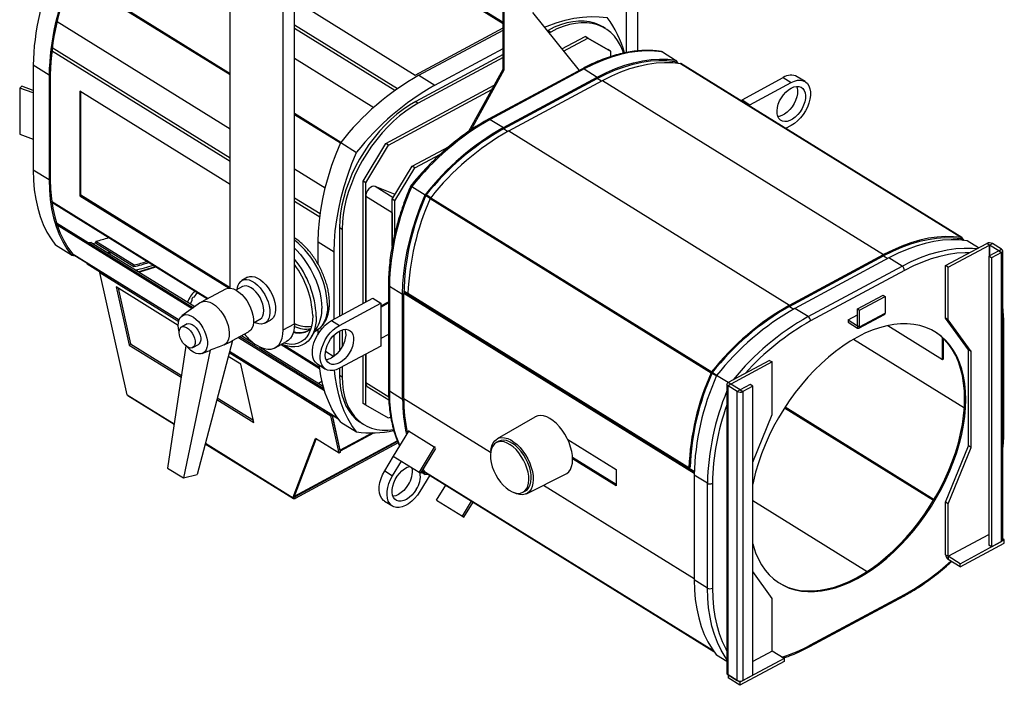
# Model space of a CAD drawing. Header units: millimetres. Extents: x 11 to 1097, y -678 to 468.
# Tile 2 of 4: x 512 to 1019, y -617 to -274. Entities that reach past the tile are written whole.
import ezdxf

# ---------------------------------------------------------------- set-up
doc = ezdxf.new("R2010")
doc.units = ezdxf.units.MM

msp = doc.modelspace()

# ---------------------------------------------------------------- linework, layer by layer
at = {"color": 7, "linetype": 'Continuous', "lineweight": 25}
for p, q in [((824.16, -130.79), (824.16, -291.26)), ((830.01, -127.64), (830.01, -290.42)), ((620.53, -412.42), (620.53, -208.71)), ((655.69, -211.04), (760.85, -276.23)), ((760.85, -275.74), (655.83, -210.63)), ((653.64, -430.67), (653.64, -222.46)), ((647.79, -433.82), (647.79, -225.6)), ((539.27, -252.12), (620.53, -302.49)), ((539.51, -251.73), (620.53, -301.96)), ((653.64, -264.34), (715.73, -302.83)), ((760.85, -299.72), (760.85, -265.26)), ((761.4, -300.06), (761.4, -264.97)), ((775.96, -270.55), (799.93, -300.47)), ((531.48, -275.25), (620.53, -330.46)), ((653.64, -276.89), (706.63, -309.73)), ((813.52, -278.89), (812.16, -278.04)), ((705.14, -310.79), (653.64, -278.87)), ((715.73, -302.83), (760.85, -278.57)), ((717.61, -302.94), (760.85, -279.69)), ((783.97, -279.83), (783.57, -280.04)), ((783.97, -279.83), (785.33, -280.68)), ((785.33, -280.68), (784.46, -281.15)), ((791.03, -289.35), (803.01, -282.91)), ((804.37, -283.76), (803.01, -282.91)), ((803.01, -282.91), (814.72, -289.68)), ((528.93, -288.56), (620.53, -345.35)), ((791.91, -290.45), (804.37, -283.76)), ((804.37, -283.76), (816.08, -290.53)), ((620.53, -347.31), (528.7, -290.39)), ((760.85, -292.26), (715.91, -316.42)), ((725.79, -308), (760.85, -289.15)), ((816.08, -290.53), (814.72, -289.68)), ((816.08, -290.53), (816.08, -293.35)), ((842.77, -290.9), (849.59, -295.12)), ((527.39, -302.8), (519.21, -297.73)), ((519.21, -297.73), (519.21, -351.62)), ((653.64, -294.14), (694.44, -319.43)), ((760.85, -293.84), (717.27, -317.26)), ((850.18, -296.52), (849.02, -295.8)), ((850.25, -296.53), (849.09, -295.81)), ((849.16, -295.82), (849.25, -295.94)), ((849.59, -295.12), (850.71, -296.58)), ((852.13, -296.78), (996.61, -386.34)), ((996.78, -386.41), (852.3, -296.84)), ((527.39, -302.8), (527.39, -356.69)), ((527.97, -302.48), (527.97, -356.37)), ((717.61, -302.94), (725.79, -308)), ((743.31, -331.67), (760.85, -299.72)), ((744.46, -330.9), (761.4, -300.06)), ((801.66, -299.54), (753.36, -325.51)), ((802.51, -299.66), (754.21, -325.62)), ((760.85, -299.72), (761.4, -300.06)), ((802.51, -299.66), (809.32, -303.88)), ((916.17, -306.19), (912.08, -303.65)), ((512.27, -309.52), (513.34, -308.54)), ((519.21, -310.66), (513.34, -308.54)), ((700.55, -337.99), (756.29, -308.03)), ((761.02, -329.85), (809.32, -303.88)), ((761.02, -330.5), (809.32, -304.53)), ((763.74, -331.53), (812.04, -305.57)), ((811.48, -305.87), (809.32, -304.53)), ((812.04, -305.57), (956.52, -395.13)), ((883.74, -315.51), (904.97, -304.1)), ((887.83, -318.05), (909.06, -306.64)), ((904.97, -304.1), (909.06, -306.64)), ((519.21, -312.02), (512.27, -309.52)), ((512.27, -309.52), (512.27, -333.2)), ((620.53, -359.05), (543.26, -311.15)), ((543.26, -311.15), (543.26, -364.85)), ((543.7, -364.61), (543.7, -311.43)), ((701.91, -338.84), (755.06, -310.27)), ((715.91, -316.42), (717.27, -317.26)), ((883.74, -315.51), (887.83, -318.05)), ((883.74, -316.33), (883.74, -315.51)), ((887.83, -318.87), (887.83, -318.05)), ((653.64, -322.48), (677.5, -337.27)), ((653.64, -323.02), (677.26, -337.66)), ((754.21, -325.62), (761.02, -329.85)), ((909.06, -328.68), (906.17, -330.24)), ((512.27, -333.2), (519.21, -335.7)), ((763.18, -331.84), (761.02, -330.5)), ((763.74, -331.53), (908.22, -421.1)), ((677.35, -337.47), (685.52, -342.54)), ((688.84, -357.35), (700.55, -337.99)), ((690.21, -358.2), (701.91, -338.84)), ((701.91, -338.84), (700.55, -337.99)), ((714.08, -349.71), (733.15, -339.45)), ((715.44, -350.55), (728.61, -343.47)), ((527.39, -356.69), (519.21, -351.62)), ((653.64, -350.98), (669.43, -360.77)), ((703.84, -366.65), (714.08, -349.71)), ((705.2, -367.49), (715.44, -350.55)), ((715.44, -350.55), (714.08, -349.71)), ((690.21, -358.2), (688.84, -357.35)), ((688.84, -420.29), (688.84, -357.35)), ((690.21, -419.55), (690.21, -358.2)), ((705.31, -364.21), (695.01, -360.11)), ((704.31, -365.87), (695.01, -360.11)), ((713.94, -360.15), (720.76, -364.38)), ((723.63, -365.87), (721.33, -364.44)), ((528.7, -367.65), (609.28, -417.61)), ((528.78, -368.23), (608.83, -417.85)), ((543.7, -364.61), (543.26, -364.85)), ((543.26, -364.85), (619.97, -412.4)), ((620.53, -412.24), (543.7, -364.61)), ((653.64, -365.87), (666.84, -374.05)), ((666.6, -375.87), (653.64, -367.84)), ((703.84, -373.64), (690.21, -365.19)), ((690.21, -365.19), (690.21, -419.55)), ((705.2, -367.49), (703.84, -366.65)), ((703.84, -390.74), (703.84, -366.65)), ((705.2, -384.25), (705.2, -367.49)), ((723.39, -366.26), (721.09, -364.84)), ((723.37, -366.32), (867.85, -455.88)), ((723.65, -365.85), (868.13, -455.41)), ((703.84, -373.64), (703.84, -390.74)), ((531.14, -378.78), (601.57, -422.44)), ((531.48, -379.84), (600.94, -422.9)), ((676.76, -381.15), (678.12, -382)), ((676.76, -381.15), (676.76, -426.78)), ((678.12, -382), (678.12, -426.05)), ((549.03, -388.84), (547.73, -389.07)), ((549.03, -388.84), (602.34, -421.89)), ((549.87, -389.37), (551.24, -389.07)), ((551.44, -388.18), (551.24, -389.07)), ((551.24, -389.07), (571.01, -401.32)), ((551.44, -388.18), (571.2, -400.43)), ((665.8, -388.6), (673.98, -393.67)), ((665.8, -400.15), (665.8, -388.6)), ((988.43, -400.8), (1009.65, -389.39)), ((996.21, -387.05), (997.39, -387.78)), ((997.46, -387.79), (996.29, -387.06)), ((996.3, -387.07), (996.61, -386.34)), ((996.31, -387.07), (996.4, -387.12)), ((996.89, -386.51), (996.4, -387.12)), ((997.91, -387.84), (996.89, -386.51)), ((1005.37, -391.7), (999.52, -388.07)), ((1011.02, -390.24), (1009.65, -389.39)), ((1011.02, -390.24), (1012.48, -389.45)), ((1017.25, -392.41), (1012.48, -389.45)), ((538.94, -395.4), (530.76, -390.34)), ((539.27, -394.59), (594.26, -428.68)), ((539.31, -394.64), (594.25, -428.7)), ((539.36, -394.7), (539.51, -394.72)), ((557.5, -394.1), (558.88, -393.8)), ((673.98, -428.28), (673.98, -393.67)), ((989.79, -401.65), (1011.02, -390.24)), ((1015.79, -393.2), (1010.66, -395.95)), ((1015.79, -393.2), (1011.02, -390.24)), ((1011.02, -390.24), (1011.02, -395.76)), ((1011.02, -395.76), (1011.02, -390.24)), ((1017.15, -394.04), (1012.03, -396.79)), ((1015.79, -393.2), (1017.25, -392.41)), ((1015.79, -393.2), (1017.15, -394.04)), ((1015.79, -393.2), (1015.79, -393.2)), ((1017.15, -542.65), (1017.15, -394.04)), ((1017.79, -541.81), (1017.79, -393.2)), ((538.94, -395.4), (540.99, -395.68)), ((546.87, -399.33), (546.92, -399.94)), ((546.92, -399.94), (547.11, -399.47)), ((546.92, -399.94), (553.78, -404.19)), ((908.22, -421.1), (956.52, -395.13)), ((908.22, -421.75), (956.52, -395.78)), ((959.25, -396.82), (910.95, -422.79)), ((956.52, -395.78), (956.52, -395.13)), ((956.52, -395.78), (958.69, -397.13)), ((966.07, -401.05), (959.25, -396.82)), ((1012.03, -396.79), (1010.66, -395.95)), ((1010.66, -395.95), (1010.66, -544.56)), ((1012.03, -396.79), (1012.03, -545.4)), ((554.2, -403.87), (553.57, -404.36)), ((553.57, -404.36), (594.03, -429.44)), ((567.56, -467.21), (553.57, -404.36)), ((571.2, -400.43), (571.01, -401.32)), ((917.77, -427.02), (966.07, -401.05)), ((967.29, -403.28), (918.99, -429.25)), ((989.79, -401.65), (988.43, -400.8)), ((988.43, -427.75), (988.43, -400.8)), ((989.79, -428.59), (989.79, -401.65)), ((629.44, -406.78), (626.52, -408.35)), ((593.82, -431.55), (561.91, -411.77)), ((561.91, -411.77), (568.55, -441.62)), ((562.89, -412.37), (569.27, -441.06)), ((618.08, -412.88), (605.64, -419.57)), ((626.82, -411.59), (623.48, -413.38)), ((701.91, -410.58), (701.91, -464.47)), ((702.39, -411.29), (709.21, -415.51)), ((702.39, -411.29), (702.39, -465.18)), ((709.79, -414.91), (859.14, -507.5)), ((709.79, -469.09), (709.79, -415.2)), ((720.03, -420.3), (709.8, -413.96)), ((709.8, -414.24), (859.15, -506.82)), ((856.43, -504.73), (711.95, -415.17)), ((605.21, -419.83), (595.73, -426.63)), ((672.62, -429.01), (693.84, -417.6)), ((676.71, -431.54), (697.93, -420.13)), ((693.84, -417.6), (697.93, -420.13)), ((697.93, -421.45), (701.91, -419.32)), ((697.93, -422.09), (701.91, -419.95)), ((697.93, -420.13), (697.93, -442.18)), ((709.21, -469.4), (709.21, -415.51)), ((720.13, -420.24), (720.03, -420.3)), ((943.17, -423.08), (956.35, -416)), ((944.2, -423.71), (957.37, -416.63)), ((956.35, -416), (957.37, -416.63)), ((957.37, -416.63), (957.37, -425.21)), ((908.22, -421.1), (908.22, -421.75)), ((908.22, -421.75), (910.39, -423.1)), ((917.77, -427.02), (910.95, -422.79)), ((943.17, -423.08), (944.2, -423.71)), ((943.17, -431.65), (943.17, -423.08)), ((944.2, -432.29), (944.2, -423.71)), ((944.2, -432.29), (957.37, -425.21)), ((632.48, -430.12), (635.81, -428.32)), ((638.35, -430.37), (641.28, -428.8)), ((672.62, -429.01), (676.71, -431.54)), ((938.39, -428.7), (943.17, -426.13)), ((938.39, -428.7), (943.17, -431.66)), ((938.39, -428.7), (938.39, -429.92)), ((938.39, -429.92), (943.17, -432.88)), ((943.88, -432.98), (957.06, -425.9)), ((989.79, -428.59), (988.43, -427.75)), ((1000.14, -444.08), (988.43, -427.75)), ((1001.5, -444.93), (989.79, -428.59)), ((598.47, -430.8), (595.54, -432.37)), ((621.63, -439.35), (629.92, -434.9)), ((647.79, -433.82), (653.64, -430.67)), ((661.25, -433.8), (660.63, -434.16)), ((661.19, -433.79), (661.18, -433.8)), ((662.31, -437.39), (665.42, -432.25)), ((663.97, -434.64), (664.71, -434.24)), ((665.8, -435.73), (665.8, -433.55)), ((676.76, -434.38), (676.76, -444.54)), ((678.12, -433.8), (678.12, -442.46)), ((943.17, -431.65), (944.2, -432.29)), ((943.17, -431.66), (943.17, -431.65)), ((943.17, -431.66), (943.17, -432.88)), ((958.77, -431.59), (986.82, -448.98)), ((1017.79, -432.48), (1017.79, -431.71)), ((1017.79, -486.37), (1017.79, -432.48)), ((1018.36, -485.61), (1018.36, -431.71)), ((621.63, -439.35), (603.53, -508.2)), ((624.77, -437.67), (668.99, -465.08)), ((625.49, -437.28), (668.67, -464.04)), ((626.38, -436.8), (632.78, -440.77)), ((643.63, -442.99), (649.48, -439.84)), ((673.98, -447.33), (673.98, -436.46)), ((701.91, -436.2), (697.93, -438.33)), ((941.08, -438.64), (998.06, -473.97)), ((986.82, -448.98), (986.82, -437.8)), ((987.4, -448.66), (987.4, -438.36)), ((569.27, -441.06), (568.55, -441.62)), ((568.55, -441.62), (595.29, -458.19)), ((569.27, -441.06), (595.43, -457.28)), ((597.71, -442.08), (588.27, -504.89)), ((610.22, -444.22), (596.44, -509.88)), ((601.23, -442.94), (604.15, -441.37)), ((606.12, -445.96), (609.07, -444.83)), ((620.01, -445.54), (672.29, -477.95)), ((620.2, -444.79), (675.93, -479.33)), ((620.21, -444.76), (675.89, -479.28)), ((635.54, -442.47), (668.32, -462.8)), ((646.71, -441.33), (666.5, -453.6)), ((648.2, -441.73), (666.43, -453.03)), ((669.54, -444.81), (673.8, -447.45)), ((697.93, -442.18), (676.71, -453.59)), ((1001.5, -444.93), (1000.14, -444.08)), ((1000.14, -493.53), (1000.14, -444.08)), ((1001.5, -494.38), (1001.5, -444.93)), ((626.05, -451.53), (619.5, -447.47)), ((688.84, -471.67), (688.84, -447.07)), ((690.21, -472.51), (690.21, -446.33)), ((690.21, -446.33), (690.21, -461.08)), ((897.86, -449.49), (876.63, -460.9)), ((899.22, -450.34), (878, -461.75)), ((897.86, -449.49), (899.22, -450.34)), ((899.22, -477.28), (899.22, -450.34)), ((986.82, -448.98), (987.4, -448.66)), ((632.69, -481.38), (626.05, -451.53)), ((665.51, -451.51), (669.6, -454.04)), ((676.76, -453.56), (676.76, -457.09)), ((678.12, -452.83), (678.12, -457.93)), ((868.13, -455.41), (868.44, -455.8)), ((868.53, -455.69), (870.84, -457.13)), ((667.71, -460.37), (665.94, -461.32)), ((676.76, -457.09), (678.12, -457.93)), ((868.34, -455.96), (867.85, -455.88)), ((868.29, -456.09), (870.6, -457.52)), ((876.55, -460.95), (870.69, -457.32)), ((702.02, -468.4), (690.21, -461.08)), ((691.03, -462.91), (702.09, -469.77)), ((702.39, -465.18), (709.21, -469.4)), ((876, -461.75), (876, -610.36)), ((878, -461.75), (876.53, -462.54)), ((876.53, -611.15), (876.53, -462.54)), ((881.3, -465.49), (876.53, -462.54)), ((878, -461.75), (876.63, -460.9)), ((882.77, -464.71), (878, -461.75)), ((878, -461.75), (878, -461.75)), ((882.77, -464.71), (881.3, -465.49)), ((881.3, -614.1), (881.3, -465.49)), ((887.89, -461.95), (882.77, -464.71)), ((882.77, -464.71), (884.13, -465.55)), ((889.25, -462.8), (884.13, -465.55)), ((884.13, -465.55), (884.13, -614.16)), ((889.25, -462.8), (887.89, -461.95)), ((889.25, -611.41), (889.25, -462.8)), ((567.56, -467.21), (591.68, -482.17)), ((567.82, -467.62), (591.65, -482.39)), ((613.68, -469.6), (632.69, -481.38)), ((613.91, -468.73), (632.43, -480.21)), ((709.79, -469.09), (754.46, -496.78)), ((798.71, -468.95), (798.36, -469.14)), ((799.19, -469.65), (799.53, -469.46)), ((690.21, -472.51), (688.84, -471.67)), ((701.91, -479.28), (690.21, -472.51)), ((905.6, -473.95), (982.23, -521.45)), ((905.9, -473.48), (982.51, -520.98)), ((672.91, -477.46), (672.29, -477.95)), ((676.59, -497.29), (672.29, -477.95)), ((677.31, -496.73), (673.04, -477.54)), ((677.15, -495.61), (673.15, -477.61)), ((703.1, -478.64), (701.91, -479.28)), ((777.19, -478.63), (757.77, -489.87)), ((889.25, -501.9), (899.22, -477.28)), ((677.35, -481.21), (685.52, -486.28)), ((687.72, -481.51), (689.08, -482.36)), ((712.21, -485.95), (704.38, -498.75)), ((725.5, -494.19), (712.21, -485.95)), ((652.84, -519.91), (664.33, -489.68)), ((653.55, -519.35), (664.73, -489.94)), ((653.64, -519.25), (706.44, -490.86)), ((676.59, -497.29), (664.33, -489.68)), ((693.7, -486.72), (677.15, -495.61)), ((677.17, -496.09), (694.42, -486.82)), ((758.62, -491.11), (757.37, -491.78)), ((794.11, -490.21), (818.94, -505.6)), ((1017.79, -487.14), (1017.79, -486.37)), ((607.7, -492.34), (653.14, -520.51)), ((607.75, -492.13), (652.88, -520.11)), ((653.64, -519.25), (662.72, -495.23)), ((706.61, -491.3), (653.88, -519.65)), ((706.86, -491.98), (653.88, -520.47)), ((725.5, -494.19), (717.67, -506.99)), ((726.12, -494.9), (718.44, -507.45)), ((726.04, -494.51), (725.5, -494.19)), ((988.43, -522.46), (1000.14, -493.53)), ((989.79, -523.3), (1001.5, -494.38)), ((1001.5, -494.38), (1000.14, -493.53)), ((677.31, -496.73), (676.59, -497.29)), ((699.97, -506.34), (704.51, -498.83)), ((704.38, -498.75), (717.67, -506.99)), ((818.94, -513.33), (796.61, -499.49)), ((818.94, -514.01), (796.63, -500.18)), ((849.51, -500.57), (859.16, -506.55)), ((588.27, -504.89), (596.44, -509.88)), ((699.97, -506.34), (704.06, -508.87)), ((704.06, -508.87), (708.6, -501.36)), ((720.76, -508.12), (719.25, -506.12)), ((721.18, -507.42), (719.68, -505.42)), ((818.94, -505.6), (818.94, -514.01)), ((856.43, -504.73), (857.01, -504.44)), ((596.44, -509.88), (603.53, -508.2)), ((717.67, -506.99), (718.44, -507.45)), ((723.11, -508.55), (718.03, -516.95)), ((718.78, -506.89), (720.76, -508.12)), ((722.88, -508.41), (720.76, -508.12)), ((869.16, -599.03), (721, -507.19)), ((721.08, -507.29), (869.22, -599.13)), ((721.32, -507.44), (721.18, -507.42)), ((772.92, -518.05), (793.01, -508.05)), ((865.95, -512.68), (859.14, -508.46)), ((859.14, -508.46), (859.14, -562.35)), ((726.63, -521.35), (731.34, -513.65)), ((781.71, -513.67), (859.14, -561.67)), ((865.95, -566.57), (865.95, -512.68)), ((868.5, -512.73), (868.5, -566.62)), ((652.84, -519.91), (653.55, -519.35)), ((652.88, -520.11), (652.84, -519.91)), ((653.59, -519.55), (652.88, -520.11)), ((653.59, -519.55), (653.55, -519.35)), ((653.58, -519.46), (653.88, -519.65)), ((653.6, -519.2), (653.64, -519.25)), ((653.88, -520.47), (653.88, -519.65)), ((726.63, -521.35), (739.92, -529.59)), ((771.1, -517.32), (772.35, -516.65)), ((699.84, -521.85), (703.93, -524.38)), ((739.92, -529.59), (744.63, -521.89)), ((740.69, -530.05), (745.39, -522.36)), ((889.25, -521.64), (948.01, -558.06)), ((989.79, -523.3), (988.43, -522.46)), ((988.43, -549.41), (988.43, -522.46)), ((989.79, -550.26), (989.79, -523.3)), ((739.92, -529.59), (740.69, -530.05)), ((989.79, -550.26), (1010.66, -539.04)), ((989.79, -550.26), (1010.66, -539.04)), ((1018.61, -541.86), (1017.79, -541.35)), ((995.93, -554.06), (1018.61, -541.86)), ((995.93, -555.69), (1018.61, -543.5)), ((1012.03, -545.4), (1010.66, -544.56)), ((1012.03, -545.4), (1017.15, -542.65)), ((1018.61, -543.5), (1018.61, -541.86)), ((988.43, -549.41), (989.79, -550.26)), ((989.79, -550.26), (989.79, -551.89)), ((995.93, -554.06), (989.79, -550.26)), ((995.93, -555.69), (989.79, -551.89)), ((995.93, -555.69), (995.93, -554.06)), ((899.22, -571.99), (889.25, -558.09)), ((865.95, -566.57), (859.14, -562.35)), ((899.22, -598.95), (899.22, -571.99)), ((918.62, -596.64), (966.92, -570.68)), ((918.99, -595.82), (967.29, -569.85)), ((876, -604.36), (870.69, -601.06)), ((899.22, -598.95), (889.25, -604.31)), ((899.22, -598.95), (889.25, -604.31)), ((905.35, -602.75), (899.22, -598.95)), ((905.35, -602.75), (882.67, -614.95)), ((905.35, -604.38), (882.67, -616.58)), ((905.35, -602.75), (905.35, -604.38)), ((876.53, -611.15), (881.3, -614.1)), ((876.53, -611.15), (876.53, -612.78)), ((882.67, -614.95), (876.53, -611.15)), ((876.53, -611.15), (876.53, -611.15)), ((884.13, -614.16), (889.25, -611.41)), ((882.67, -616.58), (876.53, -612.78)), ((882.67, -614.95), (882.67, -616.58))]:
    msp.add_line(p, q, dxfattribs=at)
at = {"color": 7, "linetype": 'Continuous', "lineweight": 25, "flags": 128}
for points in [[(782.1, -278.21), (783.5, -277.63), (788.15, -275.94), (792.76, -274.6), (797.29, -273.62), (801.73, -272.99), (806.07, -272.72), (810.28, -272.82), (814.35, -273.28)], [(812.16, -278.04), (810.49, -277.12), (808.02, -276.11), (805.38, -275.43), (802.6, -275.08), (799.7, -275.06), (796.68, -275.36), (793.58, -276), (790.41, -276.96), (787.2, -278.24), (783.97, -279.83)], [(822.79, -291.5), (822.36, -290.27), (821.19, -287.54), (819.77, -285.06), (818.11, -282.85), (816.23, -280.92), (814.14, -279.29), (811.85, -277.97), (809.38, -276.96), (806.75, -276.28), (803.97, -275.92), (801.06, -275.9), (798.04, -276.21), (794.94, -276.85), (791.78, -277.81), (788.57, -279.09), (785.33, -280.68)], [(842.77, -290.9), (838.7, -290.44), (834.49, -290.34), (830.15, -290.61), (825.71, -291.23), (821.18, -292.22), (816.57, -293.56), (811.91, -295.25), (807.22, -297.29), (802.51, -299.66)], [(809.32, -303.88), (814.03, -301.51), (818.73, -299.48), (823.39, -297.79), (827.99, -296.44), (832.52, -295.46), (836.96, -294.83), (841.3, -294.57), (845.51, -294.66), (849.59, -295.12)], [(809.32, -304.53), (813.98, -302.19), (818.63, -300.18), (823.23, -298.5), (827.79, -297.17), (832.27, -296.19), (836.67, -295.56), (840.96, -295.29), (845.13, -295.38), (849.16, -295.82)], [(812.04, -305.57), (816.73, -303.21), (821.4, -301.18), (826.04, -299.49), (830.62, -298.15), (835.13, -297.16), (839.56, -296.53), (843.88, -296.26), (848.07, -296.34), (852.13, -296.78)], [(909.06, -309.49), (910.44, -308.9), (911.78, -308.62), (913.01, -308.66), (914.11, -309.04), (915.02, -309.72), (915.71, -310.69), (916.17, -311.91), (916.37, -313.34), (916.3, -314.93), (915.97, -316.61), (915.39, -318.34), (914.59, -320.03), (913.58, -321.65), (912.41, -323.12), (911.12, -324.39), (909.75, -325.41), (908.36, -326.16), (906.99, -326.6), (905.7, -326.72), (904.53, -326.51), (903.52, -325.98), (902.72, -325.15), (902.14, -324.05), (901.81, -322.72), (901.75, -321.2), (901.94, -319.56), (902.4, -317.85), (903.09, -316.13), (904.01, -314.47), (905.1, -312.92), (906.34, -311.54), (907.67, -310.39), (909.06, -309.49)], [(911.83, -308.61), (912.08, -309.38), (912.28, -310.81), (912.21, -312.39), (911.88, -314.08), (911.3, -315.8), (910.5, -317.5), (909.49, -319.11), (908.32, -320.58), (907.03, -321.85), (905.66, -322.88), (904.27, -323.63), (902.9, -324.07), (902.19, -324.17)], [(909.06, -306.64), (910.68, -305.91), (912.26, -305.51), (913.76, -305.44), (915.12, -305.7), (916.32, -306.29), (917.33, -307.18), (918.1, -308.37), (918.63, -309.81), (918.9, -311.46), (918.9, -313.28), (918.63, -315.22), (918.1, -317.22), (917.33, -319.24), (916.32, -321.22), (915.12, -323.1), (913.76, -324.83), (912.26, -326.36), (910.68, -327.66), (909.06, -328.68)], [(715.91, -316.42), (712.68, -318.31), (709.47, -320.48), (706.3, -322.92), (703.2, -325.62), (700.18, -328.55), (697.27, -331.7), (694.5, -335.04), (691.86, -338.56), (689.39, -342.22), (687.1, -346), (685.01, -349.88), (683.13, -353.83), (681.48, -357.82), (680.05, -361.83), (678.88, -365.83), (677.96, -369.78), (677.29, -373.67), (676.89, -377.47), (676.76, -381.15)], [(717.27, -317.26), (714.04, -319.15), (710.83, -321.32), (707.66, -323.77), (704.56, -326.47), (701.55, -329.4), (698.64, -332.55), (695.86, -335.89), (693.22, -339.4), (690.76, -343.06), (688.47, -346.85), (686.38, -350.73), (684.5, -354.68), (682.84, -358.67), (681.42, -362.68), (680.24, -366.67), (679.32, -370.63), (678.65, -374.52), (678.25, -378.32), (678.12, -382)], [(665.8, -388.6), (665.94, -383.26), (666.38, -377.79), (667.11, -372.2), (668.13, -366.52), (669.43, -360.76), (671.01, -354.96), (672.86, -349.13), (674.97, -343.29), (677.35, -337.47)], [(673.98, -393.67), (674.12, -388.33), (674.56, -382.86), (675.29, -377.27), (676.31, -371.59), (677.61, -365.83), (679.18, -360.03), (681.03, -354.2), (683.15, -348.36), (685.52, -342.54)], [(519.21, -351.62), (519.35, -356.8), (519.79, -361.8), (520.52, -366.6), (521.54, -371.19), (522.84, -375.55), (524.42, -379.66), (526.27, -383.5), (528.38, -387.07), (530.76, -390.34)], [(527.39, -356.69), (527.53, -361.87), (527.97, -366.87), (528.7, -371.67), (529.72, -376.26), (531.02, -380.62), (532.59, -384.73), (534.45, -388.57), (536.56, -392.14), (538.94, -395.4)], [(527.97, -356.37), (528.12, -361.5), (528.55, -366.44), (529.27, -371.2), (530.27, -375.74), (531.55, -380.06), (533.11, -384.12), (534.93, -387.93), (537.02, -391.46), (539.36, -394.7)], [(695.01, -360.11), (694.31, -360), (693.51, -360.18), (692.69, -360.63), (691.9, -361.32), (691.2, -362.2), (690.66, -363.19), (690.32, -364.22), (690.21, -365.19)], [(709.21, -415.51), (709.36, -410.18), (709.79, -404.7), (710.52, -399.11), (711.54, -393.43), (712.84, -387.68), (714.42, -381.87), (716.27, -376.04), (718.38, -370.2), (720.76, -364.38)], [(996.61, -386.34), (992.55, -385.9), (988.35, -385.82), (984.03, -386.1), (979.61, -386.73), (975.1, -387.72), (970.52, -389.06), (965.88, -390.75), (961.21, -392.77), (956.52, -395.13)], [(996.3, -387.07), (992.27, -386.63), (988.11, -386.54), (983.82, -386.82), (979.43, -387.45), (974.96, -388.43), (970.41, -389.76), (965.81, -391.43), (961.17, -393.44), (956.52, -395.78)], [(999.52, -388.07), (995.44, -387.61), (991.23, -387.51), (986.89, -387.78), (982.45, -388.4), (977.92, -389.39), (973.32, -390.73), (968.66, -392.42), (963.96, -394.45), (959.25, -396.82)], [(559.66, -394.29), (558.98, -394.44), (558.28, -394.58)], [(653.64, -391.87), (654.69, -392.91), (656.69, -395.15), (658.59, -397.59), (660.36, -400.19), (661.98, -402.92), (663.43, -405.76), (664.68, -408.66), (665.73, -411.58), (666.56, -414.5), (667.16, -417.37), (667.53, -420.16), (667.65, -422.83)], [(966.07, -401.05), (970.78, -398.68), (975.47, -396.65), (980.13, -394.95), (984.73, -393.61), (989.27, -392.63), (993.71, -392), (998.04, -391.73), (1002.26, -391.83), (1004.69, -392.06)], [(1000.84, -394.13), (998.5, -394.13), (994.27, -394.41), (989.93, -395.03), (985.51, -396.01), (981.01, -397.32), (976.47, -398.98), (971.89, -400.97), (967.29, -403.28)], [(1017.15, -394.04), (1017.41, -393.87), (1017.61, -393.68), (1017.73, -393.46), (1017.78, -393.24), (1017.76, -393.01), (1017.66, -392.79), (1017.49, -392.59), (1017.25, -392.41)], [(625.58, -409.06), (626.53, -408.35), (627.65, -407.95), (628.91, -407.88), (630.27, -408.15), (631.7, -408.73), (633.14, -409.63), (634.56, -410.8), (635.93, -412.22), (637.19, -413.84), (638.32, -415.62), (639.27, -417.51), (640.03, -419.46), (640.58, -421.4), (640.88, -423.28), (640.95, -425.05), (640.77, -426.65), (640.35, -428.05), (639.7, -429.2), (638.84, -430.06), (637.8, -430.61), (636.61, -430.85), (635.29, -430.75), (633.89, -430.32), (632.94, -429.87)], [(629.44, -406.78), (629.46, -406.77), (630.58, -406.38), (631.84, -406.31), (633.2, -406.57), (634.62, -407.16), (636.07, -408.05), (637.49, -409.22), (638.86, -410.64), (640.12, -412.27), (641.24, -414.05), (642.2, -415.94), (642.96, -417.88), (643.5, -419.82), (643.81, -421.71), (643.87, -423.48), (643.69, -425.08), (643.27, -426.48), (642.63, -427.62), (641.77, -428.49), (641.28, -428.8)], [(603.85, -414.77), (602.91, -415.69), (601.85, -417.01)], [(618.08, -412.88), (618.32, -412.76), (619.47, -412.44), (620.76, -412.44), (622.14, -412.78), (623.57, -413.43), (625.01, -414.38), (626.43, -415.61), (627.77, -417.08), (629.01, -418.74), (630.1, -420.55), (631.02, -422.46), (631.73, -424.41), (632.22, -426.34), (632.48, -428.2), (632.49, -429.94), (632.26, -431.5), (631.79, -432.85), (631.09, -433.94), (630.19, -434.73), (629.92, -434.9)], [(635.81, -428.32), (635.93, -428.26), (636.73, -427.57), (637.32, -426.59), (637.68, -425.35), (637.79, -423.91), (637.66, -422.31), (637.28, -420.63), (636.67, -418.91), (635.86, -417.24), (634.87, -415.68), (633.75, -414.27), (632.53, -413.09), (631.27, -412.17), (630, -411.55), (628.79, -411.25), (627.68, -411.28), (626.82, -411.59)], [(600.86, -418.64), (600.19, -420.19), (600.08, -420.5)], [(605.21, -419.83), (606.16, -419.34), (607.35, -419.09), (608.66, -419.18), (610.05, -419.6), (611.49, -420.33), (612.93, -421.35), (614.33, -422.65), (615.65, -424.16), (616.85, -425.87), (617.9, -427.7), (618.77, -429.62), (619.43, -431.57), (619.87, -433.49), (620.06, -435.33), (620.02, -437.03), (619.72, -438.54), (619.2, -439.82), (618.45, -440.84), (617.51, -441.57), (617.51, -441.57)], [(670.62, -421.23), (670.49, -423.75), (670.13, -426.09), (669.53, -428.21), (668.7, -430.1), (667.65, -431.73), (666.4, -433.07), (664.95, -434.11), (664.71, -434.24)], [(593.82, -431.51), (593.93, -429.97), (594.27, -428.63), (594.85, -427.53), (595.63, -426.71), (596.59, -426.18), (597.71, -425.98), (598.94, -426.09), (600.25, -426.53), (601.59, -427.28), (602.92, -428.31), (604.2, -429.59), (605.39, -431.08), (606.45, -432.73), (607.34, -434.49), (608.04, -436.3), (608.52, -438.1), (608.77, -439.83), (608.78, -441.45), (608.55, -442.9), (608.09, -444.12), (607.41, -445.09), (606.53, -445.77), (605.49, -446.13), (604.31, -446.18), (603.04, -445.9), (601.71, -445.3), (600.36, -444.41), (599.05, -443.25), (598.42, -442.58)], [(664.79, -426.9), (664.67, -429.57), (664.3, -432.05), (663.7, -434.33), (662.87, -436.37), (661.81, -438.15), (660.54, -439.66), (659.08, -440.86), (657.44, -441.76), (655.63, -442.34), (653.69, -442.59), (651.63, -442.52), (649.47, -442.11), (647.24, -441.38), (646.89, -441.24)], [(662.94, -426.47), (662.81, -429.07), (662.45, -431.48), (661.84, -433.68), (661, -435.65), (659.93, -437.34), (658.66, -438.75), (657.19, -439.87), (655.54, -440.66), (653.74, -441.13), (651.8, -441.27), (649.75, -441.08), (647.96, -440.66)], [(665.51, -451.51), (665.35, -451.4), (664.35, -450.51), (663.57, -449.32), (663.04, -447.89), (662.78, -446.23), (662.78, -444.41), (663.04, -442.47), (663.57, -440.47), (664.35, -438.45), (665.35, -436.47), (666.55, -434.59), (667.92, -432.86), (669.41, -431.33), (671, -430.03), (672.62, -429.01)], [(594.3, -434.91), (593.95, -433.19), (593.82, -431.51)], [(594.3, -435.16), (594.42, -434.02), (594.79, -433.1), (595.38, -432.47), (596.17, -432.17), (597.09, -432.21), (598.1, -432.59), (599.12, -433.29), (600.1, -434.27), (600.97, -435.46), (601.67, -436.79), (602.17, -438.17), (602.44, -439.52), (602.44, -440.75), (602.2, -441.79), (601.71, -442.57), (601.02, -443.04), (600.15, -443.17), (599.18, -442.96), (598.16, -442.41), (597.15, -441.57), (596.22, -440.47), (595.43, -439.21), (594.82, -437.84), (594.43, -436.46), (594.3, -435.16)], [(598.47, -430.8), (599.09, -430.59), (600.02, -430.64), (601.02, -431.02), (602.05, -431.72), (603.02, -432.7), (603.89, -433.89), (604.6, -435.21), (605.1, -436.6), (605.36, -437.95), (605.37, -439.18), (605.13, -440.22), (604.64, -441), (604.15, -441.37)], [(634.16, -441.7), (636.1, -442.74), (638, -443.42), (639.82, -443.74), (641.53, -443.68), (643.08, -443.25), (644.46, -442.45), (645.63, -441.31), (646.56, -439.84), (647.24, -438.08), (647.65, -436.06), (647.79, -433.82)], [(653.64, -430.67), (653.5, -432.91), (653.09, -434.93), (652.41, -436.7), (651.48, -438.16), (650.31, -439.31), (649.48, -439.84)], [(661.97, -433.29), (661.65, -433.56), (660.99, -434.04)], [(676.71, -453.59), (675.08, -454.31), (673.5, -454.72), (672.01, -454.79), (670.64, -454.53), (669.44, -453.94), (668.44, -453.04), (667.66, -451.86), (667.13, -450.42), (666.86, -448.77), (666.86, -446.95), (667.13, -445.01), (667.66, -443), (668.44, -440.98), (669.44, -439.01), (670.64, -437.13), (672.01, -435.4), (673.5, -433.86), (675.08, -432.57), (676.71, -431.54)], [(676.71, -450.73), (675.33, -451.33), (673.99, -451.61), (672.75, -451.56), (671.66, -451.19), (670.75, -450.51), (670.05, -449.54), (669.6, -448.31), (669.4, -446.88), (669.47, -445.3), (669.8, -443.61), (670.37, -441.89), (671.18, -440.19), (672.19, -438.58), (673.36, -437.11), (674.65, -435.84), (676.02, -434.81), (677.41, -434.06), (678.77, -433.62), (680.06, -433.51), (681.23, -433.72), (682.24, -434.25), (683.05, -435.08), (683.63, -436.18), (683.95, -437.51), (684.02, -439.02), (683.82, -440.67), (683.37, -442.38), (682.67, -444.1), (681.76, -445.76), (680.67, -447.31), (679.43, -448.68), (678.1, -449.84), (676.71, -450.73)], [(679.49, -433.52), (679.54, -433.64), (679.87, -434.97), (679.93, -436.49), (679.73, -438.13), (679.28, -439.84), (678.58, -441.56), (677.67, -443.23), (676.58, -444.77), (675.34, -446.15), (674.01, -447.3), (672.62, -448.2)], [(998.76, -469.65), (998.63, -465.48), (998.24, -461.48), (997.6, -457.65), (996.7, -454.02), (995.55, -450.59), (994.16, -447.4), (992.53, -444.45), (990.66, -441.76), (988.58, -439.34), (986.29, -437.19), (983.79, -435.34), (981.11, -433.79), (978.24, -432.54), (975.22, -431.61), (972.04, -430.99), (968.73, -430.69), (965.3, -430.72), (961.77, -431.06), (958.15, -431.73), (954.46, -432.71), (950.72, -434), (946.94, -435.6), (943.14, -437.49), (939.35, -439.68), (935.57, -442.14), (931.83, -444.87), (928.14, -447.86), (924.52, -451.09), (920.98, -454.54), (917.55, -458.21), (914.24, -462.06), (911.07, -466.09), (908.04, -470.28), (905.18, -474.6), (902.5, -479.04), (900, -483.58), (897.7, -488.19), (895.62, -492.85), (893.76, -497.55), (892.13, -502.25), (890.74, -506.94), (889.59, -511.6), (889.25, -513.17)], [(943.17, -431.66), (943.17, -431.66), (943.17, -431.66), (943.17, -431.66), (943.17, -431.66), (943.17, -431.66), (943.17, -431.66), (943.17, -431.66), (943.17, -431.65)], [(943.17, -432.88), (943.37, -432.98), (943.56, -433.03), (943.74, -433.03), (943.89, -432.97), (944.02, -432.87), (944.12, -432.71), (944.18, -432.52), (944.2, -432.29)], [(998.22, -469.31), (998.09, -465.15), (997.7, -461.14), (997.05, -457.31), (996.15, -453.68), (995.01, -450.26), (993.61, -447.06), (991.98, -444.11), (990.12, -441.42), (988.04, -439), (985.74, -436.85), (983.25, -435), (982.91, -434.79)], [(677.35, -481.21), (674.97, -477.94), (672.86, -474.38), (671.01, -470.53), (669.43, -466.43), (668.13, -462.07), (667.11, -457.48), (666.38, -452.67), (666.31, -452)], [(685.52, -486.28), (683.15, -483.01), (681.03, -479.45), (679.18, -475.6), (677.61, -471.5), (676.31, -467.14), (675.29, -462.55), (674.56, -457.74), (674.25, -454.57)], [(676.76, -457.09), (676.89, -460.63), (677.29, -463.99), (677.96, -467.17), (678.88, -470.13), (680.05, -472.87), (681.48, -475.34), (683.13, -477.56), (685.01, -479.48), (687.1, -481.11), (687.72, -481.51)], [(678.12, -457.93), (678.25, -461.47), (678.65, -464.84), (679.32, -468.01), (680.24, -470.98), (681.42, -473.71), (682.84, -476.19), (684.5, -478.4), (686.38, -480.33), (688.47, -481.96), (690.76, -483.28), (693.22, -484.29), (695.86, -484.97), (698.64, -485.32), (701.55, -485.35), (704.43, -485.06)], [(876.53, -462.54), (876.3, -462.36), (876.12, -462.15), (876.02, -461.93), (876, -461.71), (876.05, -461.48), (876.18, -461.27), (876.37, -461.07), (876.63, -460.9)], [(889.25, -543.87), (889.59, -545.08), (890.74, -548.5), (892.13, -551.7), (893.76, -554.65), (895.62, -557.34), (897.7, -559.76), (900, -561.91), (902.5, -563.76), (905.18, -565.31), (908.04, -566.56), (911.07, -567.49), (914.24, -568.11), (917.55, -568.41), (920.98, -568.38), (924.52, -568.04), (928.14, -567.37), (931.83, -566.39), (935.57, -565.1), (939.35, -563.5), (943.14, -561.61), (946.94, -559.42), (950.72, -556.96), (954.46, -554.23), (958.15, -551.24), (961.77, -548.01), (965.3, -544.56), (968.73, -540.89), (972.04, -537.04), (975.22, -533.01), (978.24, -528.82), (981.11, -524.5), (983.79, -520.06), (986.29, -515.52), (988.58, -510.91), (990.66, -506.25), (992.53, -501.55), (994.16, -496.85), (995.55, -492.16), (996.7, -487.5), (997.6, -482.9), (998.24, -478.38), (998.63, -473.95), (998.76, -469.65)], [(902.83, -563.97), (904.64, -564.97), (907.5, -566.22), (910.52, -567.15), (913.7, -567.77), (917.01, -568.07), (920.44, -568.04), (923.97, -567.7), (927.59, -567.03), (931.28, -566.05), (935.02, -564.76), (938.8, -563.16), (942.6, -561.27), (946.39, -559.08), (950.17, -556.62), (953.91, -553.89), (957.6, -550.9), (961.22, -547.67), (964.76, -544.22), (968.19, -540.56), (971.5, -536.7), (974.67, -532.67), (977.7, -528.48), (980.56, -524.16), (983.25, -519.72), (985.74, -515.18), (988.04, -510.57), (990.12, -505.91), (991.98, -501.21), (993.61, -496.51), (995.01, -491.82), (996.15, -487.16), (997.05, -482.56), (997.7, -478.04), (998.09, -473.62), (998.22, -469.31)], [(796.53, -498.44), (796.18, -496.28), (795.61, -494.05), (794.81, -491.81), (793.81, -489.6), (792.63, -487.47), (791.29, -485.46), (789.82, -483.61), (788.26, -481.98), (786.63, -480.58), (784.97, -479.45), (783.31, -478.62), (781.7, -478.1), (780.16, -477.9), (778.73, -478.03), (777.44, -478.49), (777.19, -478.63)], [(754.64, -495.79), (754.73, -495.06), (755.11, -493.41), (755.73, -491.99), (756.57, -490.83), (757.61, -489.96), (758.82, -489.41), (760.18, -489.18), (761.66, -489.28), (763.22, -489.7), (764.84, -490.44), (766.47, -491.48), (768.08, -492.8), (769.63, -494.37), (771.08, -496.15), (772.41, -498.1), (773.59, -500.18), (774.59, -502.34), (775.38, -504.54), (775.95, -506.72), (776.29, -508.84), (776.38, -510.85), (776.24, -512.7), (775.85, -514.36), (775.23, -515.78), (774.39, -516.94), (773.36, -517.8), (772.14, -518.36), (770.78, -518.59), (769.3, -518.49), (767.74, -518.06), (766.25, -517.39)], [(775.28, -508.38), (774.95, -506.36), (774.39, -504.28), (773.61, -502.19), (772.63, -500.14), (771.48, -498.19), (770.17, -496.37), (768.75, -494.74), (767.26, -493.34), (765.71, -492.19), (764.16, -491.33), (762.65, -490.78), (761.2, -490.56), (759.86, -490.66), (758.66, -491.09), (758.62, -491.11)], [(774.03, -509.05), (773.7, -507.03), (773.14, -504.95), (772.37, -502.86), (771.39, -500.81), (770.23, -498.85), (768.93, -497.04), (767.51, -495.41), (766.01, -494), (764.47, -492.86), (762.92, -492), (761.4, -491.45), (759.96, -491.23), (758.62, -491.33), (757.42, -491.76), (756.38, -492.5), (755.54, -493.54), (754.91, -494.85), (754.52, -496.4), (754.36, -498.15), (754.44, -500.06), (754.77, -502.08), (755.33, -504.16), (756.11, -506.25), (757.09, -508.29), (758.24, -510.25), (759.55, -512.07), (760.97, -513.7), (762.46, -515.1), (764.01, -516.25), (765.55, -517.1), (767.07, -517.65), (768.52, -517.88), (769.86, -517.77), (771.06, -517.35), (772.09, -516.6), (772.94, -515.56), (773.56, -514.25), (773.96, -512.7), (774.12, -510.95), (774.03, -509.05)], [(793.01, -508.05), (793.63, -507.69), (794.66, -506.77), (795.49, -505.56), (796.1, -504.09), (796.48, -502.38), (796.63, -500.49), (796.53, -498.44)], [(699.84, -521.85), (699.42, -521.55), (698.47, -520.58), (697.75, -519.33), (697.29, -517.83), (697.09, -516.14), (697.15, -514.28), (697.49, -512.32), (698.08, -510.3), (698.92, -508.29), (699.97, -506.34)], [(716.22, -515.9), (715.15, -517.47), (713.93, -518.87), (712.6, -520.05), (711.22, -520.98), (709.83, -521.61), (708.49, -521.93), (707.24, -521.93), (706.12, -521.6), (705.19, -520.95), (704.46, -520.02), (703.98, -518.82), (703.75, -517.42), (703.78, -515.85), (704.08, -514.17), (704.62, -512.45), (705.4, -510.74), (706.39, -509.12), (707.54, -507.63), (708.82, -506.33), (710.18, -505.27), (711.57, -504.48), (712.88, -504.02)], [(718.03, -516.95), (716.79, -518.79), (715.39, -520.48), (713.87, -521.96), (712.27, -523.19), (710.64, -524.14), (709.02, -524.79), (707.46, -525.11), (705.99, -525.1), (704.66, -524.75), (703.51, -524.09), (702.56, -523.11), (701.84, -521.86), (701.38, -520.37), (701.18, -518.67), (701.24, -516.82), (701.58, -514.85), (702.17, -512.84), (703.01, -510.83), (704.06, -508.87)], [(772.35, -516.65), (773.34, -515.94), (774.18, -514.9), (774.81, -513.58), (775.2, -512.03), (775.36, -510.28), (775.28, -508.38)], [(712.13, -513.37), (711.06, -514.93), (709.84, -516.33), (708.51, -517.52), (707.13, -518.44), (705.74, -519.08), (704.4, -519.4), (704.18, -519.42)], [(652.88, -520.11), (652.93, -520.26), (653.01, -520.39), (653.11, -520.49), (653.24, -520.56), (653.38, -520.59), (653.54, -520.58), (653.71, -520.54), (653.88, -520.47)], [(653.59, -519.55), (653.61, -519.59), (653.63, -519.63), (653.66, -519.66), (653.7, -519.68), (653.74, -519.68), (653.78, -519.68), (653.83, -519.67), (653.88, -519.65)], [(859.14, -562.35), (859.28, -567.53), (859.72, -572.53), (860.45, -577.33), (861.47, -581.92), (862.77, -586.28), (864.35, -590.39), (866.2, -594.23), (868.31, -597.8), (870.69, -601.06)], [(876, -603.29), (875.13, -602.02), (873.01, -598.46), (871.16, -594.61), (869.58, -590.51), (868.28, -586.15), (867.27, -581.56), (866.54, -576.75), (866.1, -571.75), (865.95, -566.57)], [(868.5, -566.62), (868.64, -571.68), (869.06, -576.56), (869.77, -581.25), (870.75, -585.73), (872.01, -589.99), (873.54, -594.01), (875.33, -597.77), (876, -598.98)]]:
    msp.add_lwpolyline(points, dxfattribs=at)
at = {"color": 7, "linetype": 'Continuous', "lineweight": 25}
for centre, radius, start, end in [((650.42, -300.49), 131.24, 155.7525, 178.7934), ((658.6, -305.56), 131.24, 155.7525, 178.7934), ((658.07, -305.21), 130.12, 155.8198, 178.7993), ((774.4, -304.27), 50.56, 14.7906, 37.8023), ((852.07, -297.22), 0.447, 58.3927, 81.5623), ((784.28, -421.41), 135.95, 119.3673, 141.8668), ((801.98, -300.33), 0.858, 52.1948, 112.3499), ((908.91, -309.92), 7.03, 63.1579, 124.0949), ((792.46, -426.48), 135.95, 119.3673, 141.8668), ((821.45, -444.77), 136.82, 119.4397, 141.7944), ((753.68, -326.3), 0.858, 52.1917, 112.3802), ((827.69, -448.33), 135.95, 119.3673, 141.8668), ((827.12, -447.99), 134.8, 119.362, 141.8006), ((830.32, -449.89), 135.8, 119.3593, 141.7671), ((833.6, -414.05), 131.24, 155.7525, 178.7934), ((840.78, -418.12), 131.01, 155.8988, 178.7202), ((845.48, -420.62), 133.64, 156.0252, 177.6629), ((725.2, -367.1), 1.99, 140.9409, 156.7253), ((536.1, -320.47), 69.43, 282.7699, 288.3978), ((624.99, -423.27), 45.67, 2.5551, 51.1447), ((996.28, -387.21), 0.147, 38.2264, 81.7027), ((996.55, -386.78), 0.44, 38.2264, 81.7027), ((1011.01, -392.15), 3.07, 61.4084, 116.236), ((1011.02, -390.24), 0.00157, 61.6185, 115.5357), ((1015.79, -393.2), 0.000428, 284.3227, 67.13), ((555.2, -331.82), 71.27, 282.811, 289.1937), ((555.86, -332.72), 69.43, 282.7699, 288.3978), ((614.32, -429.1), 50.52, 2.4932, 38.8884), ((557.72, -333.97), 70.5, 281.6099, 289.2075), ((556.88, -332.89), 72.78, 282.9462, 290.1724), ((557.36, -333.8), 72.05, 282.9488, 290.2438), ((615.52, -428.54), 47.47, 2.5007, 36.5596), ((964.44, -403.4), 2.86, 2.3489, 55.2754), ((630.69, -413.45), 6.74, 139.3339, 177.2558), ((615.24, -426.26), 17.93, 136.0709, 158.1154), ((702.78, -410.5), 0.873, 184.8655, 243.6604), ((602.04, -418.24), 1.25, 98.8325, 198.8336), ((649.97, -423.62), 17.69, 330.7938, 2.564), ((975.37, -540.13), 136.67, 119.4312, 141.6952), ((974.86, -539.86), 135.61, 119.4313, 141.6952), ((978.2, -541.94), 136.82, 119.4397, 141.7944), ((956.67, -425.31), 0.709, 303.1631, 8.0171), ((983.91, -544.73), 135.02, 119.3328, 140.8916), ((982.01, -542.13), 129.28, 119.1693, 138.3213), ((916.14, -429.36), 2.86, 2.3489, 55.2754), ((655.93, -425.71), 9.75, 252.9075, 301.2695), ((656.19, -425.04), 10.14, 252.5554, 295.972), ((659.42, -420.59), 12.85, 243.0305, 281.601), ((659.78, -419.86), 12.28, 240.0068, 282.1148), ((1017.45, -431.62), 0.919, 291.7629, 354.1768), ((648.33, -419.87), 26.03, 218.2662, 237.0184), ((669.22, -442.29), 6.82, 275.2719, 299.9599), ((869.67, -456.67), 1.99, 140.9409, 156.7253), ((989.12, -509.99), 132.79, 155.955, 177.733), ((988.68, -509.65), 131.77, 155.9551, 177.733), ((990.35, -511.22), 131.24, 155.7525, 178.7934), ((868.95, -456.22), 0.662, 140.9409, 156.7253), ((692.24, -461.26), 2.05, 174.8946, 233.4567), ((702.78, -464.4), 0.874, 184.9053, 243.6566), ((771.02, -466.93), 68.65, 178.5355, 202.6576), ((996.58, -515.47), 130.66, 157.3541, 178.777), ((878, -461.75), 0.000442, 108.8574, 245.5505), ((882.77, -462.79), 3.07, 241.4084, 296.2365), ((882.77, -464.7), 0.00146, 240.379, 297.7635), ((568.15, -467.11), 0.604, 189.4229, 236.5307), ((788.29, -469.97), 79.08, 179.5903, 192.8881), ((788.48, -469.64), 78.68, 179.6008, 192.6046), ((992.39, -514.82), 123.92, 159.9403, 179.0353), ((693.09, -434.55), 52.28, 261.6809, 282.7011), ((714.24, -487.18), 2.37, 134.3616, 148.7755), ((1017.45, -485.51), 0.918, 291.7581, 354.2159), ((727.53, -495.42), 2.37, 134.0914, 148.7814), ((702.18, -506.56), 12.06, 325.6419, 8.5134), ((706.27, -509.1), 12.05, 325.6314, 8.6015), ((867.28, -510.25), 2.76, 241.4076, 296.2371), ((1016.77, -541.7), 1.02, 291.7587, 354.2151), ((991.6, -549.28), 3.17, 182.3499, 235.2746), ((989.79, -550.26), 0.00162, 183.0323, 235.0645), ((909.1, -463.96), 120.83, 298.7909, 312.7402), ((867.28, -564.15), 2.76, 241.4076, 296.2371), ((966.43, -569.96), 0.871, 304.2581, 6.925), ((878.98, -522.39), 83.62, 287.6188, 298.5884), ((918.16, -595.94), 0.845, 303.1794, 8.0057), ((899.22, -598.95), 0.00162, 183.0323, 235.0645), ((876.96, -610.27), 0.971, 184.9044, 243.6561), ((882.77, -611.4), 3.07, 241.4084, 296.2365)]:
    msp.add_arc(centre, radius, start, end, dxfattribs=at)
for centre, major_axis, ratio, start_param, end_param in [((-114.61, -820.95), (1021.21, 538.91), 0.007621, 5.507717, 5.513528), ((605.62, -433.53), (-2.84, 11.49), 0.664881, 3.223456, 3.386268)]:
    msp.add_ellipse(centre, major_axis=major_axis, ratio=ratio, start_param=start_param, end_param=end_param, dxfattribs=at)
for points, knots in [([(842.34, -290.74), (841.77, -290.66), (840, -290.39), (836.93, -290.16), (833.11, -290.15), (829.19, -290.43), (825.19, -291), (821.12, -291.85), (816.99, -292.99), (812.82, -294.41), (808.62, -296.11), (804.89, -297.84), (802.57, -299.06), (801.66, -299.54)], [0, 0, 0, 0, 0.046134, 0.144349, 0.242711, 0.341281, 0.440034, 0.538938, 0.637961, 0.73707, 0.836238, 0.93544, 1, 1, 1, 1]), ([(842.34, -290.75), (842.4, -290.75), (842.55, -290.78), (842.69, -290.85), (842.77, -290.9)], [0, 0, 0, 0, 0.378658, 1, 1, 1, 1]), ([(753.36, -325.51), (752.61, -325.91), (750.47, -327.09), (746.92, -329.23), (742.73, -332.01), (738.58, -335.02), (734.48, -338.27), (730.44, -341.74), (726.47, -345.41), (722.59, -349.28), (718.8, -353.34), (715.73, -356.85), (713.94, -359.04), (713.35, -359.77)], [0, 0, 0, 0, 0.052623, 0.152417, 0.252203, 0.351975, 0.451729, 0.551464, 0.65118, 0.750878, 0.85056, 0.950227, 1, 1, 1, 1]), ([(713.35, -359.77), (713.03, -360.52), (711.97, -363), (710.33, -367.22), (708.5, -372.42), (706.89, -377.61), (705.5, -382.78), (704.32, -387.92), (703.38, -393.01), (702.66, -398.02), (702.17, -402.96), (701.94, -407.14), (701.92, -409.65), (701.91, -410.58)], [0, 0, 0, 0, 0.043592, 0.143238, 0.242907, 0.342594, 0.442301, 0.542031, 0.641784, 0.741561, 0.841362, 0.941185, 1, 1, 1, 1]), ([(713.94, -360.15), (713.87, -360.11), (713.71, -360.01), (713.48, -359.87), (713.33, -359.76), (713.36, -359.78), (713.37, -359.78)], [0, 0, 0, 0, 0.21203, 0.424488, 0.849872, 1, 1, 1, 1]), ([(664.63, -434.24), (664.94, -434.08), (665.8, -433.64), (667.04, -432.62), (668.32, -431.23), (669.4, -429.6), (670.28, -427.75), (670.94, -425.69), (671.38, -423.43), (671.55, -421.49), (671.58, -419.86), (671.54, -418.19), (671.34, -415.95), (670.87, -413.22), (670.19, -410.46), (669.31, -407.68), (668.22, -404.93), (666.96, -402.22), (665.53, -399.59), (663.95, -397.07), (662.23, -394.67), (660.39, -392.43), (658.44, -390.37), (656.41, -388.52), (654.8, -387.23), (653.87, -386.64), (653.64, -386.5)], [0, 0, 0, 0, 0.024186, 0.066579, 0.109058, 0.15216, 0.196243, 0.241403, 0.287479, 0.334154, 0.353117, 0.378134, 0.425136, 0.472024, 0.518791, 0.565443, 0.612004, 0.658508, 0.704991, 0.751489, 0.798029, 0.84465, 0.891393, 0.938294, 0.985384, 1, 1, 1, 1]), ([(1018.36, -431.71), (1018.36, -430.89), (1018.33, -428.5), (1018.18, -425.18), (1017.89, -422.77), (1017.79, -421.84)], [0, 0, 0, 0, 0.243734, 0.706035, 1, 1, 1, 1]), ([(701.91, -464.47), (701.92, -465.3), (701.94, -467.69), (702.15, -471.55), (702.62, -475.99), (703.33, -480.28), (704.27, -484.4), (705.45, -488.33), (706.55, -491.38), (707.34, -493.05), (707.57, -493.54)], [0, 0, 0, 0, 0.075904, 0.219874, 0.363863, 0.50782, 0.651716, 0.79551, 0.939157, 1, 1, 1, 1]), ([(1017.79, -496.08), (1017.89, -495.13), (1018.16, -492.53), (1018.33, -489.05), (1018.35, -486.54), (1018.36, -485.61)], [0, 0, 0, 0, 0.265659, 0.727743, 1, 1, 1, 1]), ([(677.15, -495.61), (677.17, -495.75), (677.16, -495.88), (677.1, -496.08), (677.04, -496.15), (676.97, -496.2)], [0, 0, 0, 0, 0.5, 0.5, 1, 1, 1, 1]), ([(966.92, -570.68), (967.66, -570.27), (969.81, -569.1), (973.36, -566.96), (977.54, -564.18), (981.69, -561.16), (985.79, -557.91), (989.05, -555.15), (990.91, -553.42), (991.44, -552.91)], [0, 0, 0, 0, 0.088864, 0.257387, 0.425897, 0.594382, 0.762837, 0.93126, 1, 1, 1, 1]), ([(905.03, -602.55), (905.84, -602.29), (908.04, -601.56), (911.65, -600.07), (915.38, -598.35), (917.7, -597.13), (918.62, -596.64)], [0, 0, 0, 0, 0.179795, 0.489146, 0.798606, 1, 1, 1, 1])]:
    msp.add_open_spline(points, degree=3, knots=knots, dxfattribs=at)
msp.add_open_spline([(617.51, -441.57), (615.08, -442.47), (612.65, -443.36), (610.22, -444.22)], degree=3, dxfattribs=at)

doc.saveas('drawing.dxf')
